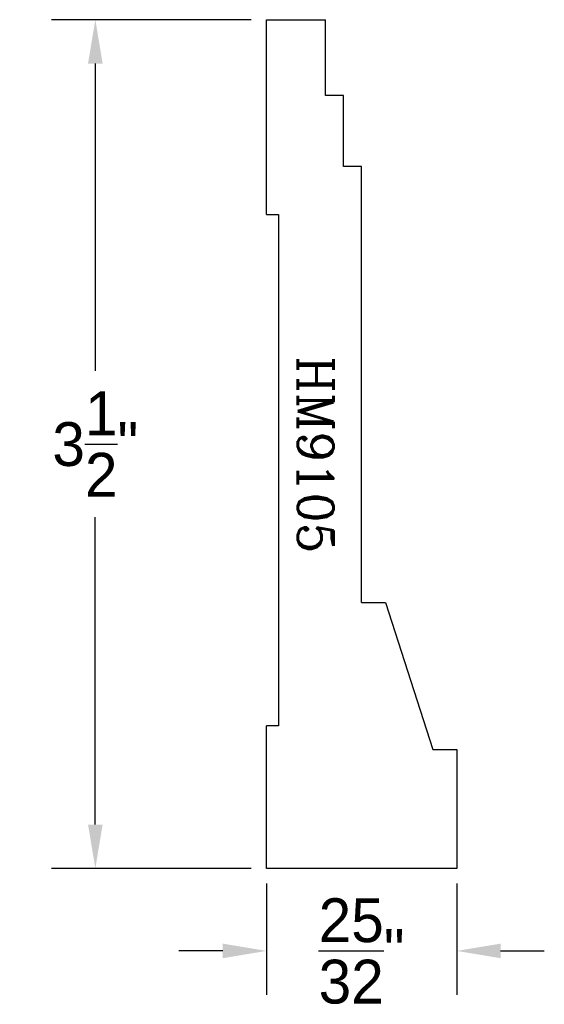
# Model space of a CAD drawing. Extents: x -0.62 to 1.53, y -0.56 to 3.48.
import ezdxf
from ezdxf.enums import TextEntityAlignment as Align

# ---------------------------------------------------------------- set-up
doc = ezdxf.new("R2010")
doc.units = 0
doc.header["$MEASUREMENT"] = 0
for name, color, linetype in [('DIMEN', 1, 'CONTINUOUS'), ('PROF', 7, 'CONTINUOUS'), ('TEXT', 3, 'CONTINUOUS')]:
    doc.layers.add(name, color=color, linetype=linetype)
doc.styles.add('ROMANC', font='ROMANC', dxfattribs={"height": 0.1875})
doc.dimstyles.get("Standard").update_dxf_attribs({"dimtxt": 0.18, "dimasz": 0.18, "dimexe": 0.18, "dimexo": 0.0625, "dimgap": 0.09, "dimtad": 0, "dimtih": 1, "dimtoh": 1, "dimdec": 4, "dimzin": 0, "dimdsep": 46, "dimtxsty": 'Standard', "dimcen": 0.09, "dimadec": 0, "dimazin": 0, "dimtfac": 1, "dimtdec": 4, "dimtofl": 0, "dimtmove": 0, "dimatfit": 3, "dimfxl": 1, "dimtolj": 1, "dimtzin": 0, "dimarcsym": 0})

# ---------------------------------------------------------------- blocks, each defined once
blk = doc.blocks.new('*D2')
at = {"layer": 'DIMEN', "color": 0, "lineweight": -2}
for p, q in [((0.3301, 3.4809), (-0.4908, 3.4809)), ((-0.3108, 3.3009), (-0.3108, 2.0386)), ((-0.3108, 0.1763), (-0.3108, 1.4386)), ((0.3301, -0.0037), (-0.4908, -0.0037))]:
    blk.add_line(p, q, dxfattribs=at)
at = {"layer": 'DIMEN', "color": 0}
for points in [[(-0.3408, 3.3009), (-0.2808, 3.3009), (-0.3108, 3.4809)], [(-0.3408, 0.1763), (-0.2808, 0.1763), (-0.3108, -0.0037)]]:
    blk.add_solid(points, dxfattribs=at)
at = {"layer": 'DIMEN', "color": 0, "insert": (-0.3108, 1.7386), "char_height": 0.18, "attachment_point": 5}
blk.add_mtext('\\A1;3{\\H1.000000x;\\S1/2;}"', dxfattribs=at)
blk = doc.blocks.new('*D3')
at = {"layer": 'DIMEN', "color": 0, "lineweight": -2}
for p, q in [((0.3926, -0.0662), (0.3926, -0.5224)), ((1.1739, -0.0662), (1.1739, -0.5224)), ((0.2126, -0.3424), (0.0326, -0.3424)), ((1.3539, -0.3424), (1.5339, -0.3424))]:
    blk.add_line(p, q, dxfattribs=at)
at = {"layer": 'DIMEN', "color": 0}
for points in [[(0.2126, -0.3124), (0.2126, -0.3724), (0.3926, -0.3424)], [(1.3539, -0.3124), (1.3539, -0.3724), (1.1739, -0.3424)]]:
    blk.add_solid(points, dxfattribs=at)
at = {"layer": 'DIMEN', "color": 0, "insert": (0.7832, -0.3424), "char_height": 0.18, "attachment_point": 5}
blk.add_mtext('\\A1;{\\H1.000000x;\\S25/32;}"', dxfattribs=at)

msp = doc.modelspace()

# ---------------------------------------------------------------- linework, layer by layer
at = {"layer": 'PROF'}
for p, q in [((0.392642, 3.480919), (0.635527, 3.480919)), ((0.392642, 2.681762), (0.392642, 3.480919)), ((0.635527, 3.17002), (0.635527, 3.480919)), ((0.709388, 3.17002), (0.635527, 3.17002)), ((0.709388, 2.878273), (0.709388, 3.17002)), ((0.783248, 2.878273), (0.709388, 2.878273)), ((0.783248, 1.088456), (0.783248, 2.878273)), ((0.392642, 2.681762), (0.441468, 2.681762)), ((0.441468, 2.681762), (0.441468, 0.582254)), ((0.783248, 1.088456), (0.8809, 1.088456)), ((0.8809, 1.088456), (1.076203, 0.484603)), ((0.392642, -0.003655), (0.392642, 0.582254)), ((0.441468, 0.582254), (0.392642, 0.582254)), ((1.076203, 0.484603), (1.173854, 0.484603)), ((1.173854, 0.484603), (1.173854, -0.003655)), ((1.173854, -0.003655), (0.392642, -0.003655))]:
    msp.add_line(p, q, dxfattribs=at)

# ---------------------------------------------------------------- texts
at = {"layer": 'TEXT', "style": 'ROMANC'}
msp.add_text('HM9105', height=0.1464773, rotation=270, dxfattribs=at).set_placement((0.521156, 1.694475), align=Align.CENTER)

# ---------------------------------------------------------------- dimensions: what is measured, and where the dimension line sits
at = {"layer": 'DIMEN'}
dim = msp.add_linear_dim(base=(-0.310831, -0.003655), p1=(0.392642, 3.480919), p2=(0.392642, -0.003655), angle=90, dimstyle='Standard', override={"dimdec": 5, "dimlunit": 4, "dimtdec": 5, "dimtmove": 2}, dxfattribs=at)
dim.commit()
dim.dimension.update_dxf_attribs({"geometry": '*D2', "text_midpoint": (-0.310831, 1.738632)})
dim = msp.add_linear_dim(base=(0.392642, -0.342407), p1=(1.173854, -0.003655), p2=(0.392642, -0.003655), dimstyle='Standard', override={"dimdec": 5, "dimlunit": 4, "dimtdec": 5, "dimtmove": 2}, dxfattribs=at)
dim.commit()
dim.dimension.update_dxf_attribs({"geometry": '*D3', "text_midpoint": (0.783248, -0.342407)})

doc.saveas('drawing.dxf')
